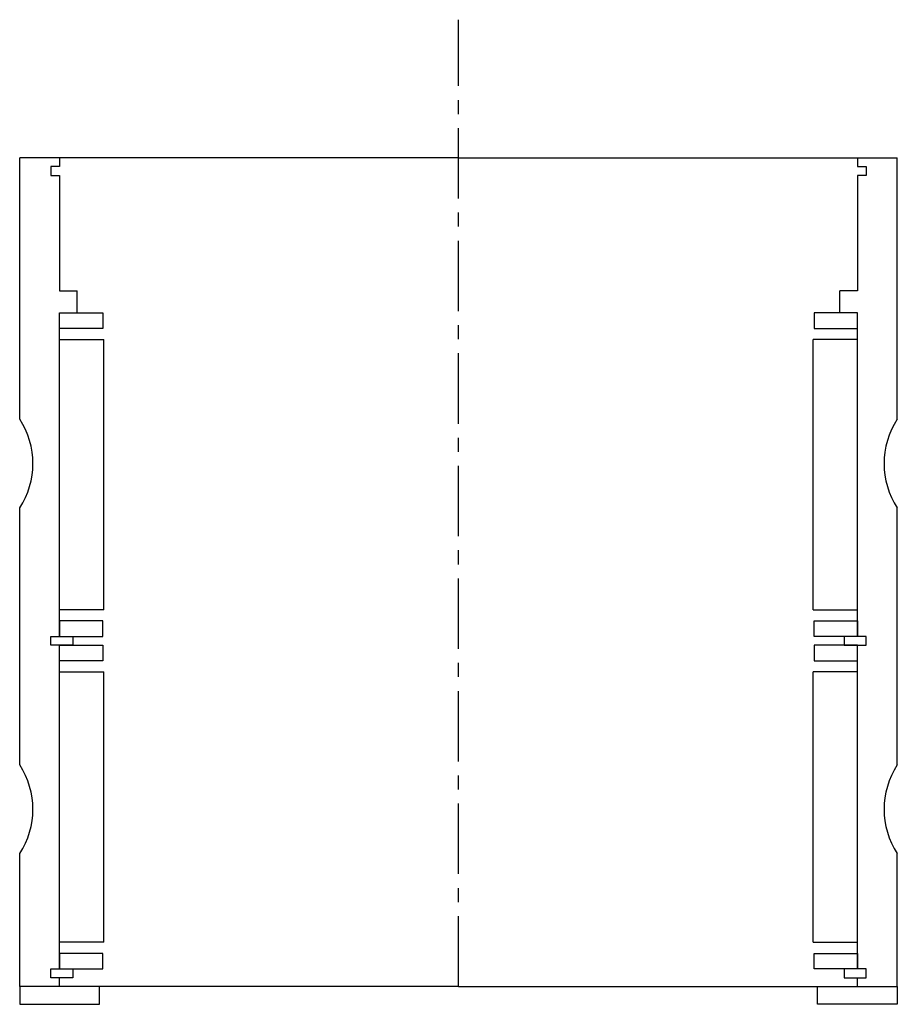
# Model space of a CAD drawing. Header units: millimetres. Extents: x -99 to 99, y -4 to 218.
import ezdxf

# ---------------------------------------------------------------- set-up
doc = ezdxf.new("R2010")
doc.units = ezdxf.units.MM
doc.header["$LTSCALE"] = 0.5
doc.header["$MEASUREMENT"] = 0
doc.linetypes.add('CENTER', pattern=[50.8, 31.75, -6.35, 6.35, -6.35])
doc.layers.get('0').update_dxf_attribs({"linetype": 'CONTINUOUS'})
doc.layers.add('Center', color=1, linetype='CENTER')

msp = doc.modelspace()

# ---------------------------------------------------------------- linework, layer by layer
for p, q in [((-99, 128), (-99, 187)), ((-90, 187), (-99, 187)), ((0, 187), (-90, 187)), ((-90, 187), (-90, 185)), ((0, 187), (90, 187)), ((90, 187), (99, 187)), ((90, 187), (90, 185)), ((99, 128), (99, 187)), ((-90, 185), (-92, 185)), ((-92, 185), (-92, 183)), ((90, 185), (92, 185)), ((92, 185), (92, 183)), ((-92, 183), (-90, 183)), ((-90, 183), (-90, 157)), ((90, 183), (90, 157)), ((92, 183), (90, 183)), ((-90, 157), (-86, 157)), ((-86, 152), (-86, 157)), ((86, 152), (86, 157)), ((90, 157), (86, 157)), ((-90, 79), (-90, 152)), ((-90, 152), (-80.25, 152)), ((-90, 152), (-86, 152)), ((-90, 148.5), (-90, 152)), ((-80.25, 152), (-80.25, 148.5)), ((90, 152), (80.25, 152)), ((80.25, 152), (80.25, 148.5)), ((90, 152), (86, 152)), ((90, 79), (90, 152)), ((90, 148.5), (90, 152)), ((-80.25, 148.5), (-90, 148.5)), ((80.25, 148.5), (90, 148.5)), ((-90, 85), (-90, 146)), ((-90, 146), (-80, 146)), ((-80, 85), (-80, 146)), ((80, 85), (80, 146)), ((90, 146), (80, 146)), ((90, 85), (90, 146)), ((-99, 50), (-99, 108)), ((99, 50), (99, 108)), ((-80, 85), (-90, 85)), ((80, 85), (90, 85)), ((-80.25, 82.5), (-90, 82.5)), ((-90, 82.5), (-90, 79)), ((-80.25, 79), (-80.25, 82.5)), ((80.25, 82.5), (90, 82.5)), ((80.25, 79), (80.25, 82.5)), ((90, 82.5), (90, 79)), ((-92, 77), (-92, 79)), ((-92, 77), (-92, 79)), ((-92, 79), (-87, 79)), ((-92, 79), (-90, 79)), ((-90, 79), (-80.25, 79)), ((-87, 79), (-87, 77)), ((90, 79), (80.25, 79)), ((87, 79), (87, 77)), ((92, 79), (87, 79)), ((92, 79), (90, 79)), ((92, 77), (92, 79)), ((92, 77), (92, 79)), ((-87, 77), (-92, 77)), ((-90, 77), (-92, 77)), ((-90, 4), (-90, 77)), ((-90, 77), (-80.25, 77)), ((-90, 73.5), (-90, 77)), ((-80.25, 77), (-80.25, 73.5)), ((90, 77), (80.25, 77)), ((80.25, 77), (80.25, 73.5)), ((87, 77), (92, 77)), ((90, 4), (90, 77)), ((90, 73.5), (90, 77)), ((90, 77), (92, 77)), ((-80.25, 73.5), (-90, 73.5)), ((80.25, 73.5), (90, 73.5)), ((-90, 10), (-90, 71)), ((-90, 71), (-80, 71)), ((-80, 10), (-80, 71)), ((80, 10), (80, 71)), ((90, 71), (80, 71)), ((90, 10), (90, 71)), ((-99, 0), (-99, 30)), ((99, 0), (99, 30)), ((-80, 10), (-90, 10)), ((80, 10), (90, 10)), ((-80.25, 7.5), (-90, 7.5)), ((-90, 7.5), (-90, 4)), ((-80.25, 4), (-80.25, 7.5)), ((80.25, 7.5), (90, 7.5)), ((80.25, 4), (80.25, 7.5)), ((90, 7.5), (90, 4)), ((-92, 4), (-87, 4)), ((-92, 4), (-90, 4)), ((-92, 2), (-92, 4)), ((-92, 2), (-92, 4)), ((-90, 4), (-80.25, 4)), ((-87, 4), (-87, 2)), ((90, 4), (80.25, 4)), ((92, 4), (87, 4)), ((87, 4), (87, 2)), ((92, 4), (90, 4)), ((92, 2), (92, 4)), ((92, 2), (92, 4)), ((-81, 0), (-99, 0)), ((-90, 0), (-99, 0)), ((-99, 0), (-99, -4)), ((-87, 2), (-92, 2)), ((-90, 2), (-92, 2)), ((-90, 0), (-90, 2)), ((0, 0), (-90, 0)), ((-81, -4), (-81, 0)), ((0, 0), (90, 0)), ((81, 0), (99, 0)), ((81, -4), (81, 0)), ((87, 2), (92, 2)), ((90, 0), (90, 2)), ((90, 2), (92, 2)), ((90, 0), (99, 0)), ((99, 0), (99, -4)), ((-99, -4), (-81, -4)), ((99, -4), (81, -4))]:
    msp.add_line(p, q)
for centre, start, end in [((-114.17, 118), 326.6015, 33.3985), ((114.17, 118), 146.6015, 213.3985), ((-114.17, 40), 326.6015, 33.3985), ((114.17, 40), 146.6015, 213.3985)]:
    msp.add_arc(centre, 18.17, start, end)
at = {"layer": 'Center'}
msp.add_line((0, 0), (0, 218.14), dxfattribs=at)

doc.saveas('drawing.dxf')
